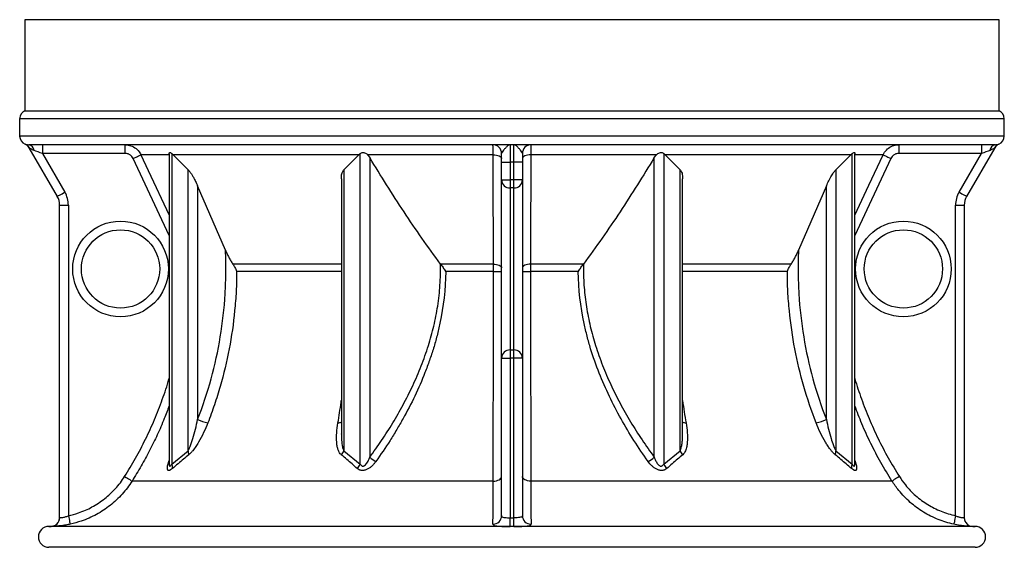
# Model space of a CAD drawing. Header units: millimetres. Extents: x 1695 to 3133, y 654 to 4111.
# Tile 1 of 5: x 1848 to 2980, y 654 to 1260. Entities that reach past the tile are written whole.
import ezdxf

# ---------------------------------------------------------------- set-up
doc = ezdxf.new("R2010")
doc.units = ezdxf.units.MM
doc.header["$LTSCALE"] = 2

msp = doc.modelspace()

# ---------------------------------------------------------------- linework, layer by layer
at = {"color": 7, "linetype": 'Continuous', "lineweight": 25}
for p, q in [((1853.9, 1260.2), (1853.9, 1155.6)), ((2973.9, 1155.6), (2973.9, 1260.2)), ((1853.9, 1155.6), (2973.9, 1155.6)), ((1847.9, 1146.4), (1847.9, 1126.4)), ((2979.9, 1126.4), (2979.9, 1146.4)), ((2969.4, 1116.4), (1858.5, 1116.4)), ((1891.3, 1057), (1859, 1112.9)), ((1874.3, 1116.4), (1874.3, 1106.4)), ((1969.3, 1106.4), (1969.3, 1116.4)), ((2411.9, 1116.4), (2411.9, 1096.4)), ((2415.9, 1096.4), (2415.9, 1116.4)), ((2858.6, 1116.4), (2858.6, 1106.4)), ((2968.9, 1112.9), (2936.6, 1057)), ((2953.6, 1116.4), (2953.6, 1106.4)), ((1969.3, 1106.4), (1874.3, 1106.4)), ((1874.3, 1106.4), (1899.9, 1062)), ((2019.9, 1104.8), (1987.4, 1104.8)), ((2019.8, 1106.1), (2019.8, 749.7)), ((2024.3, 1104.8), (2022.7, 1106.4)), ((2022.7, 1106.4), (2022.7, 749.2)), ((2237.9, 1104.8), (2024.3, 1104.8)), ((2041.5, 1087.7), (2024.3, 1104.8)), ((2237.9, 1104.8), (2220.7, 1087.7)), ((2239.5, 1106.4), (2237.9, 1104.8)), ((2239.5, 749.2), (2239.5, 1106.4)), ((2392.4, 1104.8), (2248, 1104.8)), ((2248, 1104.8), (2250.4, 1101.6)), ((2250.4, 1101.6), (2250.4, 757.2)), ((2401.9, 1096.4), (2401.9, 1106.4)), ((2425.9, 1106.4), (2425.9, 1096.4)), ((2579.9, 1104.8), (2435.5, 1104.8)), ((2577.5, 1101.6), (2579.9, 1104.8)), ((2577.5, 757.2), (2577.5, 1101.6)), ((2590, 1104.8), (2588.4, 1106.4)), ((2588.4, 1106.4), (2588.4, 749.2)), ((2803.6, 1104.8), (2590, 1104.8)), ((2607.2, 1087.7), (2590, 1104.8)), ((2803.6, 1104.8), (2786.4, 1087.7)), ((2805.2, 1106.4), (2803.6, 1104.8)), ((2805.2, 749.2), (2805.2, 1106.4)), ((2840.5, 1104.8), (2808, 1104.8)), ((2808.1, 749.7), (2808.1, 1106.1)), ((2953.6, 1106.4), (2858.6, 1106.4)), ((2928, 1062), (2953.6, 1106.4)), ((2041.5, 764.7), (2041.5, 1087.7)), ((2220.7, 1087.7), (2220.7, 764.7)), ((2401.9, 1096.4), (2411.9, 1096.4)), ((2401.9, 1076.1), (2401.9, 1096.4)), ((2415.9, 1096.4), (2411.9, 1096.4)), ((2411.9, 1096.4), (2411.9, 1076.1)), ((2425.9, 1096.4), (2415.9, 1096.4)), ((2415.9, 1076.1), (2415.9, 1096.4)), ((2425.9, 1096.4), (2425.9, 1076.1)), ((2607.2, 764.7), (2607.2, 1087.7)), ((2786.4, 1087.7), (2786.4, 764.7)), ((2217.8, 1077.1), (2217.8, 784.2)), ((2401.9, 1076.1), (2411.9, 1076.1)), ((2401.9, 871.1), (2401.9, 1076.1)), ((2415.9, 1076.1), (2411.9, 1076.1)), ((2411.9, 1076.1), (2411.9, 1066.8)), ((2425.9, 1076.1), (2415.9, 1076.1)), ((2415.9, 1066.8), (2415.9, 1076.1)), ((2425.9, 1076.1), (2425.9, 871.1)), ((2610.1, 784.2), (2610.1, 1077.1)), ((2084.5, 995.1), (2052.4, 1069.2)), ((2052.4, 1069.2), (2052.4, 800.5)), ((2415.9, 1066.8), (2411.9, 1066.8)), ((2411.9, 1066.8), (2411.9, 880.4)), ((2415.9, 880.4), (2415.9, 1066.8)), ((2775.5, 1069.2), (2743.4, 995.1)), ((2775.5, 800.5), (2775.5, 1069.2)), ((1893.9, 1047), (1903.9, 1047)), ((1893.9, 687.6), (1893.9, 1047)), ((1903.9, 1047), (1903.9, 689.9)), ((2923.9, 689.9), (2923.9, 1047)), ((2923.9, 1047), (2933.9, 1047)), ((2933.9, 1047), (2933.9, 687.6)), ((2392.5, 979.3), (2331.7, 979.3)), ((2496.2, 979.3), (2435.4, 979.3)), ((2411.9, 880.4), (2411.9, 871.1)), ((2415.9, 880.4), (2411.9, 880.4)), ((2415.9, 871.1), (2415.9, 880.4)), ((2401.9, 690), (2401.9, 871.1)), ((2401.9, 871.1), (2411.9, 871.1)), ((2411.9, 871.1), (2411.9, 687.6)), ((2415.9, 871.1), (2411.9, 871.1)), ((2415.9, 687.6), (2415.9, 871.1)), ((2425.9, 871.1), (2415.9, 871.1)), ((2425.9, 871.1), (2425.9, 690)), ((2217.9, 784.2), (2217.9, 783.7)), ((2217.9, 783.7), (2217.9, 784.2)), ((2610, 783.7), (2610, 784.2)), ((2022.7, 749.2), (2041.5, 764.7)), ((2220.7, 764.7), (2239.5, 749.2)), ((2588.4, 749.2), (2607.2, 764.7)), ((2786.4, 764.7), (2805.2, 749.2)), ((2808.1, 749.7), (2808.1, 749.7)), ((2392.4, 729.7), (1977.1, 729.7)), ((2850.8, 729.7), (2435.5, 729.7)), ((2413.9, 677.6), (1881.4, 677.6)), ((2946.4, 677.6), (2413.9, 677.6)), ((2413.9, 653.6), (1881.4, 653.6)), ((2946.4, 653.6), (2413.9, 653.6))]:
    msp.add_line(p, q, dxfattribs=at)
at = {"color": 8, "linetype": 'Continuous', "lineweight": 25}
for p, q in [((2245.6, 1260.2), (1853.9, 1260.2)), ((2973.9, 1260.2), (2245.6, 1260.2)), ((2413.9, 1146.4), (1847.9, 1146.4)), ((2979.9, 1146.4), (2413.9, 1146.4)), ((2413.9, 1126.4), (1847.9, 1126.4)), ((2979.9, 1126.4), (2413.9, 1126.4)), ((2019.8, 1012), (1978.3, 1100.6)), ((2849.6, 1100.6), (2808.1, 1012)), ((2217.8, 979.3), (2093, 979.3)), ((2734.9, 979.3), (2610.1, 979.3)), ((2217.8, 970.7), (2097.3, 970.7)), ((2392.5, 970.7), (2337.5, 970.7)), ((2490.2, 970.7), (2435.4, 970.7)), ((2730.6, 970.7), (2610.1, 970.7)), ((2019.4, 752.3), (2019.8, 753.5)), ((2019.4, 752.3), (2019.8, 752.6)), ((2808.1, 753.5), (2808.5, 752.3)), ((2808.5, 752.3), (2808.1, 752.6))]:
    msp.add_line(p, q, dxfattribs=at)
at = {"color": 7, "linetype": 'Continuous', "lineweight": 25, "flags": 128}
for points in [[(1874.3, 1106.4), (1871.6, 1107.3), (1869, 1108.2), (1866.6, 1109.1), (1864.4, 1109.8)], [(2963.5, 1109.8), (2961.3, 1109.1), (2958.9, 1108.2), (2956.3, 1107.3), (2953.6, 1106.4)], [(1978.3, 1100.6), (1980, 1101.4), (1981.7, 1102.2), (1983.2, 1102.9), (1984.5, 1103.5), (1985.7, 1104.1), (1986.5, 1104.5), (1987.1, 1104.7), (1987.4, 1104.8)], [(2392.4, 1104.8), (2394.3, 1104.7), (2396.1, 1104.5), (2397.7, 1104.1), (2399.2, 1103.5), (2400.4, 1102.9), (2401.2, 1102.2), (2401.8, 1101.4), (2401.9, 1100.6)], [(2392.5, 979.3), (2392.5, 997.4), (2392.4, 1069.9), (2392.4, 1104.8)], [(2435.5, 1104.8), (2433.6, 1104.7), (2431.8, 1104.5), (2430.2, 1104.1), (2428.7, 1103.5), (2427.5, 1102.9), (2426.7, 1102.2), (2426.1, 1101.4), (2425.9, 1100.6)], [(2435.5, 1104.8), (2435.5, 1086.7), (2435.4, 1014.2), (2435.4, 979.3)], [(2840.5, 1104.8), (2840.8, 1104.7), (2841.4, 1104.5), (2842.2, 1104.1), (2843.4, 1103.5), (2844.7, 1102.9), (2846.2, 1102.2), (2847.9, 1101.4), (2849.6, 1100.6)], [(1891.3, 1057), (1891.4, 1057.1), (1891.9, 1057.4), (1892.7, 1057.9), (1893.8, 1058.5), (1895.1, 1059.3), (1896.6, 1060.1), (1898.2, 1061.1), (1899.9, 1062)], [(2928, 1062), (2929.7, 1061.1), (2931.3, 1060.1), (2932.8, 1059.3), (2934.1, 1058.5), (2935.2, 1057.9), (2936, 1057.4), (2936.5, 1057.1), (2936.6, 1057)], [(2392.5, 979.3), (2394.3, 979.2), (2396.1, 978.9), (2397.8, 978.5), (2399.2, 978), (2400.4, 977.4), (2401.2, 976.6), (2401.8, 975.9), (2401.9, 975.1)], [(2435.4, 979.3), (2433.5, 979.2), (2431.8, 978.9), (2430.1, 978.5), (2428.7, 978), (2427.5, 977.4), (2426.7, 976.6), (2426.1, 975.9), (2425.9, 975.1)], [(1968.6, 735), (1970.2, 734), (1971.8, 733.1), (1973.2, 732.2), (1974.4, 731.4), (1975.5, 730.7), (1976.3, 730.2), (1976.8, 729.8), (1977.1, 729.7)], [(2392.4, 729.7), (2394.3, 729.8), (2396.1, 730.2), (2397.7, 730.7), (2399.2, 731.3), (2400.3, 732.1), (2401.2, 733), (2401.8, 734), (2401.9, 735)], [(2435.5, 729.7), (2433.6, 729.8), (2431.8, 730.2), (2430.2, 730.7), (2428.7, 731.3), (2427.5, 732.1), (2426.7, 733), (2426.1, 734), (2425.9, 735)], [(2859.3, 735), (2857.7, 734), (2856.1, 733.1), (2854.7, 732.2), (2853.5, 731.4), (2852.4, 730.7), (2851.6, 730.2), (2851.1, 729.8), (2850.8, 729.7)], [(1903.9, 689.9), (1904.4, 688), (1904.8, 686.2), (1905.1, 684.5), (1905.4, 683), (1905.7, 681.8), (1905.9, 680.9), (1906, 680.4), (1906.1, 680.1)], [(2411.9, 677.6), (2411.9, 677.9), (2411.9, 678.5), (2411.9, 679.4), (2411.9, 680.6), (2411.9, 682.1), (2411.9, 683.9), (2411.9, 685.7), (2411.9, 687.6)], [(2411.9, 687.6), (2413.9, 687.6), (2415.9, 687.6)], [(2415.9, 677.6), (2415.9, 677.9), (2415.9, 678.5), (2415.9, 679.4), (2415.9, 680.6), (2415.9, 682.1), (2415.9, 683.9), (2415.9, 685.7), (2415.9, 687.6)], [(2923.9, 689.9), (2923.5, 688), (2923.1, 686.2), (2922.8, 684.5), (2922.5, 683), (2922.2, 681.8), (2922, 680.9), (2921.9, 680.4), (2921.8, 680.1)]]:
    msp.add_lwpolyline(points, dxfattribs=at)
at = {"color": 8, "linetype": 'Continuous', "lineweight": 25, "flags": 128}
for points in [[(1987.4, 1104.8), (1995.8, 1086.7), (2019.8, 1035.6)], [(2808.1, 1035.6), (2824.2, 1069.9), (2840.5, 1104.8)], [(1887.5, 678.3), (1886.1, 677.9), (1884.2, 677.6)], [(2940, 678.4), (2941.8, 677.9), (2943.7, 677.6)]]:
    msp.add_lwpolyline(points, dxfattribs=at)
at = {"color": 7, "linetype": 'Continuous', "lineweight": 25}
for centre, radius in [((1963.9, 973.6), 55), ((2863.9, 973.6), 55), ((1963.9, 973.6), 45), ((2863.9, 973.6), 45)]:
    msp.add_circle(centre, radius, dxfattribs=at)
for centre, radius, start, end in [((1857.9, 1146.4), 10, 113.5782, 180), ((2969.9, 1146.4), 10, 0, 66.4218), ((1857.9, 1126.4), 10, 180, 247.809), ((2969.9, 1126.4), 10, 292.1607, 0), ((1850.4, 1107.9), 10, 29.9963, 67.6315), ((1850.3, 1107.9), 10, 30.0033, 45.2083), ((1857.2, 1109.2), 7.29, 4.6606, 79.4985), ((2391.9, 1106.4), 10, 0, 90), ((2435.9, 1106.4), 10, 90, 180), ((2970.7, 1109.2), 7.29, 100.5015, 175.3394), ((2977.5, 1107.9), 10, 112.3462, 150.0037), ((2977.6, 1107.9), 10, 135.3435, 149.9969), ((2411.6, 1076.4), 9.68, 182.1019, 271.9573), ((2416.3, 1076.4), 9.68, 268.0427, 357.8981), ((1873.9, 1047), 20, 0, 30), ((1873.9, 1047), 30, 0, 30), ((2953.9, 1047), 30, 150, 180), ((2953.9, 1047), 20, 150, 180), ((2394.8, 1336.4), 365.7, 269.6446, 271.1199), ((2433.1, 1336.4), 365.7, 268.8801, 270.3554), ((2411.6, 870.8), 9.68, 88.0427, 177.8981), ((2416.3, 870.8), 9.68, 2.1019, 91.9573), ((2072.6, 842.1), 46.2, 244.0977, 259.5656), ((2755.3, 842.1), 46.2, 280.4344, 295.9023), ((2032.5, 760.8), 9.83, 355.0369, 22.9585), ((2206.3, 770.5), 15.5, 317.5728, 338.0902), ((2621.6, 770.5), 15.5, 201.9098, 222.4272), ((2795.4, 760.8), 9.83, 157.0415, 184.9631), ((2014.4, 745.3), 9.18, 352.8434, 25.0655), ((2225, 755.5), 15.8, 314.1062, 336.4387), ((2275.7, 786.4), 38.7, 229.1095, 241.818), ((2552.2, 786.4), 38.7, 298.182, 310.8905), ((2602.9, 755.5), 15.8, 203.5613, 225.8938), ((2813.5, 745.3), 9.18, 154.9345, 187.1566), ((1883.9, 687.6), 10, 271.3594, 359.9997), ((1883.9, 687.6), 10, 291.0042, 0.0033), ((2392.1, 690.1), 9.88, 269.8504, 359.3174), ((2435.8, 690.1), 9.88, 180.6826, 270.1496), ((2943.9, 687.6), 10, 180.0003, 268.6776), ((2943.9, 687.6), 10, 179.989, 246.9126), ((1881.4, 665.6), 12, 90, 270), ((1881.4, 789.6), 112, 270, 271.3985), ((2946.4, 789.6), 112, 268.6021, 270), ((2946.4, 665.6), 12, 270, 90)]:
    msp.add_arc(centre, radius, start, end, dxfattribs=at)
at = {"color": 8, "linetype": 'Continuous', "lineweight": 25}
for centre, start, end in [((1850.3, 1107.9), 45.2174, 67.3482), ((2977.6, 1107.9), 112.6508, 135.337), ((2213.8, 806.7), 270.2584, 293.1522), ((2614.1, 806.7), 246.8478, 269.7416)]:
    msp.add_arc(centre, 10, start, end, dxfattribs=at)
at = {"color": 7, "linetype": 'Continuous', "lineweight": 25}
for points, knots in [([(1854.2, 1117.2), (1854.3, 1117.2), (1854.4, 1117.1), (1855.7, 1116.6), (1857.5, 1116.5), (1858.5, 1116.4)], [0, 0, 0, 0, 0.253428, 0.58615, 1, 1, 1, 1]), ([(1864.4, 1109.8), (1863.2, 1110.4), (1861.2, 1111.3), (1859.5, 1112.6), (1859, 1112.9), (1859, 1112.9), (1859, 1112.9)], [0, 0, 0, 0, 0.476605, 0.795956, 0.935849, 1, 1, 1, 1]), ([(1969.3, 1116.4), (1971.5, 1116.2), (1976, 1115.7), (1982, 1112.3), (1985.6, 1108.3), (1987, 1105.6), (1987.4, 1104.8)], [0, 0, 0, 0, 0.297846, 0.595798, 0.893623, 1, 1, 1, 1]), ([(2392.4, 1104.8), (2392.4, 1106.8), (2392.3, 1110.7), (2392.2, 1114.6), (2392, 1116.3), (2392, 1116.4), (2391.9, 1116.4)], [0, 0, 0, 0, 0.297192, 0.594282, 0.891569, 1, 1, 1, 1]), ([(2411.9, 1116.4), (2411.9, 1116.4), (2411.4, 1116.4), (2410.5, 1116.2), (2408.7, 1115.1), (2406.7, 1113), (2404.4, 1110.3), (2402.4, 1107.9), (2402.1, 1106.9), (2401.9, 1106.4)], [0, 0, 0, 0, 0.001301, 0.142049, 0.277187, 0.474452, 0.673951, 0.853977, 1, 1, 1, 1]), ([(2425.9, 1106.4), (2425.8, 1106.9), (2425.5, 1107.9), (2423.5, 1110.3), (2421.2, 1113), (2419.2, 1115.1), (2417.4, 1116.2), (2416.5, 1116.4), (2416, 1116.4), (2415.9, 1116.4)], [0, 0, 0, 0, 0.146023, 0.32605, 0.523988, 0.722812, 0.857951, 0.998699, 1, 1, 1, 1]), ([(2435.9, 1116.4), (2435.9, 1116.2), (2435.8, 1115.7), (2435.6, 1112.3), (2435.5, 1108.3), (2435.5, 1105.6), (2435.5, 1104.8)], [0, 0, 0, 0, 0.297569, 0.5951957, 0.8927555, 1, 1, 1, 1]), ([(2840.5, 1104.8), (2841.7, 1106.8), (2844, 1110.7), (2849.6, 1114.6), (2854.8, 1116.3), (2857.8, 1116.4), (2858.6, 1116.4)], [0, 0, 0, 0, 0.297143, 0.594094, 0.891414, 1, 1, 1, 1]), ([(2968.9, 1112.9), (2968.9, 1112.9), (2968.8, 1112.9), (2968.1, 1112.3), (2966.4, 1111.1), (2964.5, 1110.3), (2963.5, 1109.8)], [0, 0, 0, 0, 0.142836, 0.236063, 0.596926, 1, 1, 1, 1]), ([(2969.4, 1116.4), (2970.3, 1116.5), (2972, 1116.6), (2973.4, 1117.1), (2973.6, 1117.1), (2973.7, 1117.2)], [0, 0, 0, 0, 0.345663, 0.709616, 1, 1, 1, 1]), ([(1978.3, 1100.6), (1977.9, 1101.5), (1977.4, 1102.3), (1976.5, 1103.4), (1976.1, 1103.7), (1975.4, 1104.3), (1975, 1104.6), (1974.2, 1105.1), (1973.8, 1105.3), (1973, 1105.7), (1972.5, 1105.9), (1971.1, 1106.3), (1970.2, 1106.4), (1969.3, 1106.4)], [0, 0, 0, 0, 0.25, 0.25, 0.375, 0.375, 0.5, 0.5, 0.625, 0.625, 0.75, 0.75, 1, 1, 1, 1]), ([(2019.8, 1106.1), (2019.8, 1106.2), (2019.7, 1106.8), (2020, 1107.3), (2020.6, 1107.6), (2021.6, 1107.2), (2022.4, 1106.6), (2022.7, 1106.4)], [0, 0, 0, 0, 0.041801, 0.314856, 0.568732, 0.798205, 1, 1, 1, 1]), ([(2239.5, 1106.4), (2240, 1106.7), (2240.8, 1107.3), (2242.6, 1107.6), (2244.5, 1107.3), (2246.3, 1106.5), (2247.4, 1105.5), (2248, 1104.9), (2248, 1104.8)], [0, 0, 0, 0, 0.193985, 0.388574, 0.575976, 0.763098, 0.967785, 1, 1, 1, 1]), ([(2331.7, 979.3), (2324.5, 989.2), (2310.2, 1008.8), (2289.7, 1039.3), (2269.7, 1070.2), (2256.8, 1091.1), (2250.4, 1101.6)], [0, 0, 0, 0, 0.249681, 0.499378, 0.749686, 1, 1, 1, 1]), ([(2577.5, 1101.6), (2571.1, 1091.1), (2558.2, 1070.2), (2538.3, 1039.4), (2517.8, 1008.9), (2503.4, 989.2), (2496.2, 979.3)], [0, 0, 0, 0, 0.249754, 0.499502, 0.749759, 1, 1, 1, 1]), ([(2579.9, 1104.8), (2580.4, 1105.4), (2581.5, 1106.4), (2583.6, 1107.3), (2585.6, 1107.6), (2587.2, 1107.2), (2588, 1106.6), (2588.4, 1106.4)], [0, 0, 0, 0, 0.2208, 0.442846, 0.649296, 0.835902, 1, 1, 1, 1]), ([(2805.2, 1106.4), (2805.6, 1106.7), (2806.4, 1107.3), (2807.4, 1107.6), (2808, 1107.3), (2808.2, 1106.7), (2808.1, 1106.2), (2808.1, 1106.1)], [0, 0, 0, 0, 0.238384, 0.477508, 0.707802, 0.93775, 1, 1, 1, 1]), ([(2858.6, 1106.4), (2857.7, 1106.4), (2856.7, 1106.3), (2855.4, 1105.9), (2854.9, 1105.7), (2854.1, 1105.3), (2853.7, 1105.1), (2852.9, 1104.6), (2852.5, 1104.3), (2851.8, 1103.7), (2851.4, 1103.3), (2850.5, 1102.3), (2850, 1101.5), (2849.6, 1100.6)], [0, 0, 0, 0, 0.25, 0.25, 0.375, 0.375, 0.5, 0.5, 0.625, 0.625, 0.75, 0.75, 1, 1, 1, 1]), ([(2041.5, 1087.7), (2042.3, 1086.8), (2043.8, 1085.2), (2045.8, 1082.1), (2047.9, 1078.5), (2050.2, 1074.2), (2051.7, 1070.9), (2052.4, 1069.2)], [0, 0, 0, 0, 0.180801, 0.34052, 0.503933, 0.750181, 1, 1, 1, 1]), ([(2217.9, 1077.1), (2217.9, 1078.3), (2217.8, 1081.1), (2218.6, 1084.9), (2220.1, 1086.9), (2220.7, 1087.7)], [0, 0, 0, 0, 0.316862, 0.707624, 1, 1, 1, 1]), ([(2607.2, 1087.7), (2607.9, 1086.8), (2609.1, 1085.2), (2609.8, 1082.1), (2610.1, 1079.5), (2610.1, 1077.8), (2610.1, 1077.1)], [0, 0, 0, 0, 0.301485, 0.5678161, 0.8403077, 1, 1, 1, 1]), ([(2775.5, 1069.2), (2776.3, 1071.2), (2778.1, 1075.1), (2781, 1080.4), (2783.8, 1084.9), (2785.6, 1086.9), (2786.4, 1087.7)], [0, 0, 0, 0, 0.291664, 0.58896, 0.824079, 1, 1, 1, 1]), ([(2052.4, 800.5), (2058.5, 815.9), (2063.7, 831.6), (2072.4, 863.2), (2075.9, 879.3), (2081.3, 911.8), (2083.2, 928.3), (2084.4, 949.2), (2084.6, 953.3), (2084.9, 961.7), (2085, 965.9), (2085.1, 978.4), (2084.9, 986.8), (2084.5, 995.1)], [0, 0, 0, 0, 0.25, 0.25, 0.5, 0.5, 0.75, 0.75, 0.8125, 0.8125, 0.875, 0.875, 1, 1, 1, 1]), ([(2084.5, 995.1), (2085.1, 993.8), (2085.7, 992.4), (2087, 989.7), (2087.7, 988.4), (2089.1, 985.7), (2089.8, 984.4), (2091.3, 981.8), (2092.1, 980.5), (2093, 979.3)], [0, 0, 0, 0, 0.25, 0.25, 0.5, 0.5, 0.75, 0.75, 1, 1, 1, 1]), ([(2734.9, 979.3), (2735.8, 980.5), (2736.6, 981.8), (2738.1, 984.3), (2738.8, 985.7), (2740.2, 988.4), (2740.9, 989.7), (2742.2, 992.4), (2742.8, 993.8), (2743.4, 995.1)], [0, 0, 0, 0, 0.25, 0.25, 0.5, 0.5, 0.75, 0.75, 1, 1, 1, 1]), ([(2743.4, 995.1), (2743, 986.8), (2742.8, 978.4), (2742.9, 965.9), (2743, 961.7), (2743.3, 953.3), (2743.5, 949.2), (2744.7, 928.3), (2746.6, 911.8), (2752, 879.3), (2755.5, 863.2), (2764.2, 831.6), (2769.4, 815.9), (2775.5, 800.5)], [0, 0, 0, 0, 0.125, 0.125, 0.1875, 0.1875, 0.25, 0.25, 0.5, 0.5, 0.75, 0.75, 1, 1, 1, 1]), ([(2093, 979.3), (2093.9, 978), (2094.7, 976.6), (2096.2, 973.9), (2096.8, 972.6), (2097.3, 971.2)], [0, 0, 0, 0, 0.5, 0.5, 1, 1, 1, 1]), ([(2250.4, 757.2), (2255, 763.6), (2264.2, 776.4), (2277, 796.5), (2289, 817.5), (2300, 839.3), (2309.8, 862), (2317.9, 884.9), (2324.3, 907.9), (2328.9, 931.2), (2331.6, 955), (2331.7, 971.1), (2331.8, 979.2)], [0, 0, 0, 0, 0.100052, 0.200153, 0.300184, 0.403, 0.505902, 0.608659, 0.705034, 0.80139, 0.9007, 1, 1, 1, 1]), ([(2331.8, 979.2), (2332.7, 977.9), (2333.7, 976.6), (2335.6, 973.9), (2336.5, 972.6), (2337.4, 971.2)], [0, 0, 0, 0, 0.5, 0.5, 1, 1, 1, 1]), ([(2392.5, 970.7), (2392.5, 972.2), (2392.5, 973.7), (2392.5, 976.5), (2392.5, 978), (2392.5, 979.3)], [0, 0, 0, 0, 0.5, 0.5, 1, 1, 1, 1]), ([(2435.4, 979.3), (2435.4, 978), (2435.4, 976.6), (2435.4, 973.7), (2435.4, 972.2), (2435.4, 970.7)], [0, 0, 0, 0, 0.5, 0.5, 1, 1, 1, 1]), ([(2490.5, 971.2), (2491.4, 972.6), (2492.3, 973.9), (2494.2, 976.6), (2495.2, 977.9), (2496.1, 979.2)], [0, 0, 0, 0, 0.5, 0.5, 1, 1, 1, 1]), ([(2496.1, 979.2), (2496.1, 977.7), (2496, 968.7), (2496.6, 952.2), (2499.3, 929.8), (2503.7, 907.5), (2509.9, 885), (2517.8, 862.7), (2527.3, 840.6), (2538.1, 818.9), (2550.1, 797.8), (2563.3, 777), (2572.7, 763.8), (2577.5, 757.2)], [0, 0, 0, 0, 0.018831, 0.110615, 0.202405, 0.296871, 0.391352, 0.491115, 0.59101, 0.690826, 0.79385, 0.896952, 1, 1, 1, 1]), ([(2730.6, 971.2), (2731.1, 972.6), (2731.7, 973.9), (2733.2, 976.6), (2734, 978), (2734.9, 979.3)], [0, 0, 0, 0, 0.5, 0.5, 1, 1, 1, 1]), ([(2097.4, 970.4), (2097.4, 962.9), (2097.2, 955.4), (2096.4, 940.5), (2095.8, 933.1), (2093.7, 910.9), (2091.5, 896.2), (2086, 867.2), (2082.6, 852.9), (2077.5, 835.1), (2076.4, 831.6), (2074.2, 824.5), (2073, 821), (2069.5, 810.5), (2066.9, 803.5), (2064.3, 796.6)], [0, 0, 0, 0, 0.125, 0.125, 0.25, 0.25, 0.5, 0.5, 0.75, 0.75, 0.8125, 0.8125, 0.875, 0.875, 1, 1, 1, 1]), ([(2097.3, 971.2), (2097.3, 971.1), (2097.3, 970.9), (2097.3, 970.7), (2097.4, 970.6), (2097.4, 970.5), (2097.4, 970.5), (2097.4, 970.4), (2097.4, 970.4), (2097.4, 970.4), (2097.4, 970.4)], [0, 0, 0, 0, 0.317154, 0.533575, 0.682069, 0.784987, 0.891912, 0.9353, 0.979173, 1, 1, 1, 1]), ([(2337.7, 970.4), (2337.5, 950.3), (2335.2, 930.7), (2330.1, 906.5), (2329, 901.7), (2326.5, 892.1), (2325.2, 887.3), (2322.3, 877.8), (2320.7, 873.1), (2317.4, 863.8), (2315.7, 859.1), (2310.3, 845.4), (2306.4, 836.4), (2298, 818.7), (2293.5, 810.1), (2286.3, 797.3), (2283.9, 793.1), (2278.9, 784.7), (2276.4, 780.6), (2268.5, 768.3), (2263.1, 760.2), (2257.5, 752.3)], [0, 0, 0, 0, 0.25, 0.25, 0.3125, 0.3125, 0.375, 0.375, 0.4375, 0.4375, 0.5, 0.5, 0.625, 0.625, 0.75, 0.75, 0.8125, 0.8125, 0.875, 0.875, 1, 1, 1, 1]), ([(2337.4, 971.2), (2337.4, 971.1), (2337.5, 970.9), (2337.5, 970.7), (2337.5, 970.6), (2337.6, 970.5), (2337.6, 970.5), (2337.7, 970.4), (2337.7, 970.4), (2337.7, 970.4), (2337.7, 970.4)], [0, 0, 0, 0, 0.316755, 0.532693, 0.680981, 0.78389, 0.890618, 0.934048, 0.978003, 1, 1, 1, 1]), ([(2392.4, 729.7), (2392.4, 736.8), (2392.4, 750.9), (2392.4, 773), (2392.4, 795.9), (2392.5, 819.5), (2392.5, 843.8), (2392.5, 866.8), (2392.5, 888.5), (2392.5, 908.7), (2392.5, 929.3), (2392.5, 949.9), (2392.5, 963.8), (2392.5, 970.7)], [0, 0, 0, 0, 0.097751, 0.195575, 0.293327, 0.393828, 0.494409, 0.59491, 0.674704, 0.755691, 0.836678, 0.918339, 1, 1, 1, 1]), ([(2435.4, 970.7), (2435.4, 962.3), (2435.4, 945.5), (2435.4, 920.3), (2435.4, 895.1), (2435.4, 869.9), (2435.4, 844.7), (2435.4, 821.9), (2435.5, 801.3), (2435.5, 782.9), (2435.5, 764.8), (2435.5, 747), (2435.5, 735.4), (2435.5, 729.7)], [0, 0, 0, 0, 0.09916, 0.198396, 0.297555, 0.399596, 0.50172, 0.603761, 0.682363, 0.76146, 0.840556, 0.920278, 1, 1, 1, 1]), ([(2490.2, 970.4), (2490.2, 970.4), (2490.2, 970.4), (2490.2, 970.4), (2490.3, 970.5), (2490.4, 970.8), (2490.4, 971), (2490.5, 971.2)], [0, 0, 0, 0, 0.031883, 0.071755, 0.145506, 0.400922, 1, 1, 1, 1]), ([(2570.4, 752.3), (2564.8, 760.2), (2559.4, 768.2), (2549, 784.6), (2544, 792.9), (2534.6, 809.8), (2530.1, 818.4), (2521.8, 835.9), (2517.8, 844.8), (2510.6, 863), (2507.3, 872.4), (2502.9, 886.7), (2501.6, 891.5), (2499.1, 901.1), (2497.9, 906), (2492.7, 930.4), (2490.4, 950.3), (2490.2, 970.4)], [0, 0, 0, 0, 0.125, 0.125, 0.25, 0.25, 0.375, 0.375, 0.5, 0.5, 0.625, 0.625, 0.6875, 0.6875, 0.75, 0.75, 1, 1, 1, 1]), ([(2730.5, 970.4), (2730.5, 970.4), (2730.5, 970.4), (2730.5, 970.4), (2730.5, 970.5), (2730.6, 970.8), (2730.6, 971), (2730.6, 971.2)], [0, 0, 0, 0, 0.03097, 0.070446, 0.143383, 0.395082, 1, 1, 1, 1]), ([(2763.6, 796.6), (2758.2, 810.4), (2753.5, 824.4), (2745.4, 852.8), (2741.9, 867.1), (2736.4, 896.1), (2734.3, 910.7), (2732.1, 932.9), (2731.5, 940.4), (2730.7, 955.4), (2730.5, 962.9), (2730.5, 970.4)], [0, 0, 0, 0, 0.25, 0.25, 0.5, 0.5, 0.75, 0.75, 0.875, 0.875, 1, 1, 1, 1]), ([(2041.5, 764.7), (2041.9, 765.4), (2042.8, 766.8), (2044.1, 770), (2045.6, 773.9), (2047.8, 780.7), (2050.2, 789.6), (2051.7, 796.8), (2052.4, 800.5)], [0, 0, 0, 0, 0.070765, 0.143768, 0.276251, 0.410107, 0.704022, 1, 1, 1, 1]), ([(2064.3, 796.6), (2062.7, 792.9), (2059.6, 785.3), (2054.7, 776.2), (2050.4, 769.3), (2047.4, 765.2), (2044.6, 762), (2043.1, 760.7), (2042.3, 760)], [0, 0, 0, 0, 0.278337, 0.561124, 0.695552, 0.832419, 0.914904, 1, 1, 1, 1]), ([(2217.7, 760), (2217.3, 760.4), (2216.2, 761.4), (2214.9, 763.6), (2213.7, 766.6), (2212.8, 770.2), (2212.1, 776.4), (2212.2, 785.2), (2213.3, 792.8), (2213.9, 796.6)], [0, 0, 0, 0, 0.0517487, 0.1328147, 0.2140721, 0.3258519, 0.4377648, 0.7185463, 1, 1, 1, 1]), ([(2614, 796.6), (2614.6, 792.9), (2615.7, 785.3), (2615.8, 776.2), (2615, 769.3), (2613.8, 765.2), (2612.2, 762), (2610.9, 760.7), (2610.2, 760)], [0, 0, 0, 0, 0.278337, 0.561124, 0.695552, 0.832419, 0.914904, 1, 1, 1, 1]), ([(2785.6, 760), (2785.2, 760.4), (2783.9, 761.4), (2782, 763.6), (2779.5, 766.6), (2777, 770.2), (2773.1, 776.4), (2768.3, 785.2), (2765.2, 792.8), (2763.6, 796.6)], [0, 0, 0, 0, 0.0517487, 0.1328147, 0.2140721, 0.3258519, 0.4377648, 0.7185463, 1, 1, 1, 1]), ([(2775.5, 800.5), (2776.2, 796.8), (2777.7, 789.5), (2780.4, 779.6), (2783.1, 771.7), (2785, 766.9), (2786.1, 765.1), (2786.4, 764.7)], [0, 0, 0, 0, 0.295783, 0.59128, 0.812723, 0.958595, 1, 1, 1, 1]), ([(2042.3, 760), (2038.2, 756.6), (2031.9, 751.4), (2025.6, 746), (2023.5, 744.1)], [0, 0, 0, 0, 0.653119, 1, 1, 1, 1]), ([(2236, 744.1), (2232.1, 747.7), (2226, 753), (2219.9, 758.2), (2217.7, 760)], [0, 0, 0, 0, 0.653092, 1, 1, 1, 1]), ([(2610.2, 760), (2606.1, 756.6), (2600, 751.4), (2594, 746), (2591.9, 744.1)], [0, 0, 0, 0, 0.653119, 1, 1, 1, 1]), ([(2804.4, 744.1), (2800.3, 747.7), (2794.1, 753), (2787.8, 758.2), (2785.6, 760)], [0, 0, 0, 0, 0.653092, 1, 1, 1, 1]), ([(2023.5, 744.1), (2022.8, 743.5), (2022.1, 743), (2021.1, 742.4), (2020.8, 742.3), (2020.2, 742), (2020, 741.9), (2019.4, 741.8), (2019.2, 741.8), (2018.8, 741.9), (2018.6, 742), (2018.3, 742.2), (2018.2, 742.4), (2018, 742.8), (2017.9, 743), (2017.7, 743.8), (2017.7, 744.4), (2017.8, 745.8), (2017.9, 746.5), (2018.4, 748.8), (2018.8, 750.5), (2019.4, 752.3)], [0, 0, 0, 0, 0.125, 0.125, 0.1875, 0.1875, 0.25, 0.25, 0.3125, 0.3125, 0.375, 0.375, 0.4375, 0.4375, 0.5, 0.5, 0.625, 0.625, 0.75, 0.75, 1, 1, 1, 1]), ([(2019.8, 749.7), (2019.8, 749.7), (2019.8, 749.6), (2019.8, 749.6), (2019.8, 749.7)], [0, 0, 0, 0, 0.2171005, 1, 1, 1, 1]), ([(2257.5, 752.3), (2256.8, 751.4), (2256.1, 750.5), (2254.7, 748.8), (2253.9, 748), (2252.3, 746.4), (2251.4, 745.7), (2250, 744.7), (2249.5, 744.4), (2248.6, 743.8), (2248.1, 743.5), (2247, 743), (2246.5, 742.8), (2245.5, 742.4), (2244.9, 742.2), (2243.8, 742), (2243.3, 741.9), (2242.2, 741.8), (2241.7, 741.8), (2240.7, 741.9), (2240.2, 742), (2239.2, 742.3), (2238.8, 742.4), (2237.5, 743), (2236.7, 743.5), (2236, 744.1)], [0, 0, 0, 0, 0.125, 0.125, 0.25, 0.25, 0.375, 0.375, 0.4375, 0.4375, 0.5, 0.5, 0.5625, 0.5625, 0.625, 0.625, 0.6875, 0.6875, 0.75, 0.75, 0.8125, 0.8125, 0.875, 0.875, 1, 1, 1, 1]), ([(2239.5, 749.2), (2239.9, 748.6), (2240.5, 747.7), (2241.7, 747), (2242.7, 746.9), (2243.6, 747.1), (2245, 747.8), (2247, 749.9), (2248.9, 753.3), (2250, 756), (2250.4, 757.2)], [0, 0, 0, 0, 0.135818, 0.198656, 0.251784, 0.319698, 0.358297, 0.513767, 0.793634, 1, 1, 1, 1]), ([(2591.9, 744.1), (2591.2, 743.5), (2590.4, 743), (2589.1, 742.4), (2588.6, 742.3), (2587.7, 742), (2587.2, 741.9), (2586.2, 741.8), (2585.6, 741.8), (2584.5, 741.9), (2584, 742), (2582.9, 742.2), (2582.4, 742.4), (2581.3, 742.8), (2580.8, 743), (2579.3, 743.8), (2578.3, 744.4), (2576.4, 745.8), (2575.6, 746.5), (2573.1, 748.8), (2571.7, 750.5), (2570.4, 752.3)], [0, 0, 0, 0, 0.125, 0.125, 0.1875, 0.1875, 0.25, 0.25, 0.3125, 0.3125, 0.375, 0.375, 0.4375, 0.4375, 0.5, 0.5, 0.625, 0.625, 0.75, 0.75, 1, 1, 1, 1]), ([(2577.5, 757.2), (2578, 755.9), (2578.9, 753.5), (2580.7, 750.3), (2582.4, 748.2), (2583.9, 747.2), (2584.9, 746.9), (2585.9, 746.9), (2587, 747.4), (2587.8, 748.3), (2588.3, 749), (2588.4, 749.2)], [0, 0, 0, 0, 0.221788, 0.442626, 0.599467, 0.667757, 0.730885, 0.787222, 0.840199, 0.95737, 1, 1, 1, 1]), ([(2808.5, 752.3), (2808.8, 751.4), (2809, 750.5), (2809.5, 748.8), (2809.7, 748), (2810, 746.4), (2810.1, 745.7), (2810.1, 744.7), (2810.2, 744.4), (2810.1, 743.8), (2810.1, 743.5), (2810, 743), (2809.9, 742.8), (2809.7, 742.4), (2809.6, 742.2), (2809.3, 742), (2809.1, 741.9), (2808.7, 741.8), (2808.4, 741.8), (2807.9, 741.9), (2807.7, 742), (2807.1, 742.3), (2806.8, 742.4), (2805.8, 743), (2805.1, 743.5), (2804.4, 744.1)], [0, 0, 0, 0, 0.125, 0.125, 0.25, 0.25, 0.375, 0.375, 0.4375, 0.4375, 0.5, 0.5, 0.5625, 0.5625, 0.625, 0.625, 0.6875, 0.6875, 0.75, 0.75, 0.8125, 0.8125, 0.875, 0.875, 1, 1, 1, 1]), ([(1903.9, 689.9), (1907.8, 690.9), (1914.5, 692.6), (1923.5, 696.1), (1931.2, 699.9), (1938.6, 704.4), (1945.7, 709.4), (1952.2, 715), (1958.2, 721.1), (1963.8, 727.8), (1967, 732.6), (1968.6, 735)], [0, 0, 0, 0, 0.14874, 0.253624, 0.358508, 0.466431, 0.574354, 0.679241, 0.784128, 0.892064, 1, 1, 1, 1]), ([(1977.1, 729.7), (1975.3, 727.1), (1971.9, 721.9), (1965.9, 714.7), (1959.2, 707.9), (1952, 701.7), (1944.4, 696.2), (1936.3, 691.3), (1927.8, 687.1), (1917.7, 683.1), (1910.3, 681.2), (1906.1, 680.1)], [0, 0, 0, 0, 0.104891, 0.209782, 0.317725, 0.425667, 0.530548, 0.635427, 0.743348, 0.851269, 1, 1, 1, 1]), ([(2392, 680.2), (2392.1, 681.3), (2392.1, 683.1), (2392.1, 687), (2392.2, 691.1), (2392.2, 696), (2392.2, 701.6), (2392.3, 707.7), (2392.3, 714.4), (2392.3, 721.7), (2392.4, 727), (2392.4, 729.7)], [0, 0, 0, 0, 0.1443675, 0.2498816, 0.3553952, 0.4639772, 0.5725585, 0.6778912, 0.7832228, 0.8916122, 1, 1, 1, 1]), ([(2435.5, 729.7), (2435.5, 727.1), (2435.6, 721.9), (2435.6, 714.7), (2435.6, 707.9), (2435.7, 701.7), (2435.7, 696.2), (2435.7, 691.3), (2435.8, 687.1), (2435.8, 683.1), (2435.8, 681.3), (2435.9, 680.2)], [0, 0, 0, 0, 0.105331, 0.210663, 0.319052, 0.427441, 0.532955, 0.638468, 0.747051, 0.855633, 1, 1, 1, 1]), ([(2921.8, 680.1), (2918.8, 680.9), (2912.8, 682.3), (2903.9, 685.5), (2895.2, 689.4), (2886.9, 694), (2879, 699.3), (2871.7, 705.2), (2864.8, 711.8), (2857.6, 719.8), (2853.3, 726.1), (2850.8, 729.7)], [0, 0, 0, 0, 0.1050122, 0.210024, 0.3180864, 0.4261488, 0.5311684, 0.6361884, 0.7442667, 0.8523436, 1, 1, 1, 1]), ([(2859.3, 735), (2861.5, 731.7), (2865.3, 726.1), (2871.8, 718.9), (2878, 712.9), (2884.8, 707.5), (2891.9, 702.7), (2899.4, 698.5), (2907.3, 694.9), (2915.4, 692), (2921.1, 690.6), (2923.9, 689.9)], [0, 0, 0, 0, 0.147643, 0.252661, 0.357679, 0.465755, 0.573832, 0.678849, 0.783867, 0.891933, 1, 1, 1, 1]), ([(1906.1, 680.1), (1904.4, 679.8), (1900.4, 679), (1894.3, 678.2), (1888.7, 677.8), (1884.9, 677.6), (1884.4, 677.6), (1884.2, 677.6)], [0, 0, 0, 0, 0.154873, 0.373599, 0.587542, 0.795664, 1, 1, 1, 1]), ([(1893.9, 687.6), (1893.9, 687.6), (1894, 687.6), (1894.2, 687.6), (1894.3, 687.6), (1894.5, 687.7), (1894.6, 687.7), (1895, 687.7), (1895.3, 687.7), (1896.1, 687.8), (1896.5, 687.8), (1897.4, 688), (1898, 688.1), (1899.1, 688.3), (1899.7, 688.4), (1900.8, 688.8), (1901.5, 689), (1902.7, 689.4), (1903.3, 689.6), (1903.9, 689.9)], [0, 0, 0, 0, 0.125, 0.125, 0.1875, 0.1875, 0.25, 0.25, 0.375, 0.375, 0.5, 0.5, 0.625, 0.625, 0.75, 0.75, 0.875, 0.875, 1, 1, 1, 1]), ([(2392, 680.2), (2392.1, 679.9), (2392.4, 679.1), (2394.7, 678.2), (2399.2, 677.8), (2405.1, 677.6), (2409.7, 677.6), (2411.9, 677.6)], [0, 0, 0, 0, 0.155212, 0.373836, 0.587761, 0.795851, 1, 1, 1, 1]), ([(2401.9, 690), (2402, 689.7), (2402.1, 688.9), (2403.3, 688.2), (2405.6, 687.8), (2408.6, 687.6), (2410.8, 687.6), (2411.9, 687.6)], [0, 0, 0, 0, 0.154056, 0.367959, 0.579187, 0.789683, 1, 1, 1, 1]), ([(2425.9, 690), (2425.8, 689.6), (2425.6, 688.7), (2424, 688), (2421.4, 687.7), (2418.6, 687.6), (2416.7, 687.6), (2415.9, 687.6)], [0, 0, 0, 0, 0.221072, 0.435805, 0.645159, 0.854295, 1, 1, 1, 1]), ([(2415.9, 677.6), (2417.5, 677.6), (2421.3, 677.6), (2427, 677.7), (2432, 678.1), (2435.3, 678.8), (2435.7, 679.8), (2435.9, 680.2)], [0, 0, 0, 0, 0.141231, 0.346474, 0.556974, 0.776395, 1, 1, 1, 1]), ([(2943.7, 677.6), (2943.6, 677.6), (2943.3, 677.6), (2940.6, 677.7), (2935.6, 678), (2929, 678.7), (2924.2, 679.7), (2921.8, 680.1)], [0, 0, 0, 0, 0.141603, 0.346964, 0.557377, 0.77652, 1, 1, 1, 1]), ([(2923.9, 689.9), (2924.6, 689.6), (2925.2, 689.4), (2926.1, 689.1), (2926.4, 689), (2927, 688.8), (2927.3, 688.7), (2928.2, 688.4), (2928.8, 688.3), (2929.9, 688.1), (2930.4, 688), (2931.4, 687.8), (2931.8, 687.8), (2932.4, 687.7), (2932.6, 687.7), (2932.9, 687.7), (2933, 687.7), (2933.4, 687.7), (2933.6, 687.6), (2933.9, 687.6), (2933.9, 687.6), (2933.9, 687.6)], [0, 0, 0, 0, 0.125, 0.125, 0.1875, 0.1875, 0.25, 0.25, 0.375, 0.375, 0.5, 0.5, 0.625, 0.625, 0.6875, 0.6875, 0.75, 0.75, 0.875, 0.875, 1, 1, 1, 1])]:
    msp.add_open_spline(points, degree=3, knots=knots, dxfattribs=at)
for points in [[(2331.8, 979.2), (2331.7, 979.2), (2331.7, 979.3), (2331.7, 979.3)], [(2496.2, 979.3), (2496.2, 979.3), (2496.1, 979.2), (2496.1, 979.2)], [(2415.9, 677.6), (2415.3, 677.6), (2413.9, 677.6), (2412.6, 677.6), (2411.9, 677.6)]]:
    msp.add_open_spline(points, degree=3, dxfattribs=at)
at = {"color": 8, "linetype": 'Continuous', "lineweight": 25}
for points, knots in [([(1968.6, 735), (1972.9, 742), (1981.5, 756), (1992.8, 777.9), (2003.2, 800.4), (2012, 823.5), (2017.5, 839.3), (2019.7, 847.5), (2019.8, 847.7)], [0, 0, 0, 0, 0.1978532, 0.395707, 0.5960098, 0.7963131, 0.9950596, 1, 1, 1, 1]), ([(2808.1, 847.6), (2808.2, 847.5), (2810.3, 839.6), (2815.6, 824.2), (2824.4, 801.2), (2834.7, 778.6), (2846.2, 756.4), (2854.9, 742.2), (2859.3, 735)], [0, 0, 0, 0, 0.002319, 0.198625, 0.394784, 0.596469, 0.798314, 1, 1, 1, 1]), ([(2019.8, 816.2), (2017.9, 811.3), (2013.8, 800.1), (2006.3, 783), (1997.4, 764.8), (1987.7, 747), (1980.6, 735.5), (1977.1, 729.7)], [0, 0, 0, 0, 0.161577, 0.370355, 0.579131, 0.789565, 1, 1, 1, 1]), ([(2213.9, 796.6), (2215.1, 804.4), (2216.5, 813), (2217.7, 821.9), (2217.8, 822.7)], [0, 0, 0, 0, 0.909059, 1, 1, 1, 1]), ([(2610.1, 822.5), (2610.1, 822.5), (2611.2, 813.6), (2612.6, 805.1), (2614, 796.6)], [0, 0, 0, 0, 0.00451, 1, 1, 1, 1]), ([(2850.8, 729.7), (2846.5, 736.8), (2837.8, 750.9), (2826.3, 773), (2816.3, 794.7), (2810.7, 809.3), (2808.1, 816.2)], [0, 0, 0, 0, 0.257374, 0.514941, 0.772316, 1, 1, 1, 1]), ([(2217.9, 783.7), (2217.8, 782.1), (2217.8, 777.7), (2218.4, 771.7), (2219.4, 766.9), (2220.5, 765.1), (2220.7, 764.7)], [0, 0, 0, 0, 0.25047, 0.656563, 0.92407, 1, 1, 1, 1]), ([(2607.2, 764.7), (2607.6, 765.4), (2608.3, 766.8), (2609.1, 770), (2609.7, 773.9), (2610.1, 778.8), (2610.1, 782.1), (2610, 783.7)], [0, 0, 0, 0, 0.129599, 0.263297, 0.505926, 0.75107, 1, 1, 1, 1]), ([(2019.8, 749.7), (2019.8, 749), (2019.8, 748.1), (2020.1, 747.2), (2020.4, 746.9), (2020.9, 746.9), (2021.5, 747.4), (2022.1, 748.3), (2022.6, 749), (2022.7, 749.2)], [0, 0, 0, 0, 0.242384, 0.371556, 0.490965, 0.597526, 0.697733, 0.919365, 1, 1, 1, 1]), ([(2805.2, 749.2), (2805.6, 748.6), (2806.1, 747.7), (2806.9, 747), (2807.4, 746.9), (2807.7, 747.1), (2808, 747.8), (2808.2, 748.7), (2808.1, 749.6), (2808.1, 749.7)], [0, 0, 0, 0, 0.256607, 0.375329, 0.475707, 0.604019, 0.676946, 0.970683, 1, 1, 1, 1])]:
    msp.add_open_spline(points, degree=3, knots=knots, dxfattribs=at)

doc.saveas('drawing.dxf')
